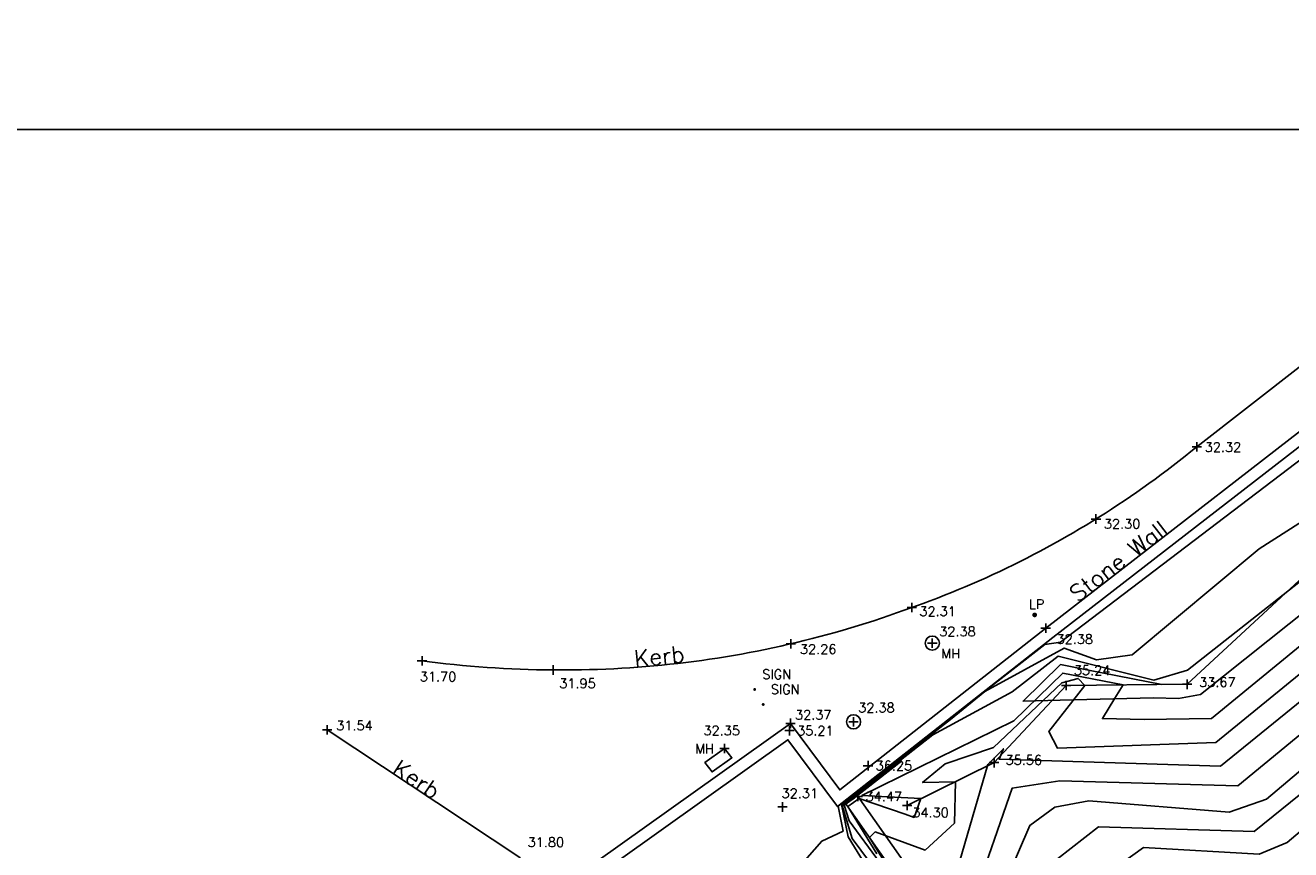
# Model space of a CAD drawing. Header units: metres. Extents: x 514577 to 515059, y 790252 to 790648.
# Tile 10 of 26: x 514739 to 514793, y 790470 to 790504. Entities that reach past the tile are written whole.
import ezdxf
from ezdxf.enums import TextEntityAlignment as Align

# ---------------------------------------------------------------- set-up
doc = ezdxf.new("R2010")
doc.units = ezdxf.units.M
doc.header["$LTSCALE"] = 0.3
doc.linetypes.add('0', pattern=[48, 16, 16, 16])
doc.layers.get('0').update_dxf_attribs({"linetype": 'CONTINUOUS'})
for name, color, linetype in [('BOB', 30, 'CONTINUOUS'), ('BOB_PNTS', 7, 'CONTINUOUS'), ('BUILDING_PNTS', 7, 'CONTINUOUS'), ('CONTOURS', 14, 'CONTINUOUS'), ('GRID', 9, 'CONTINUOUS'), ('KERB', 6, '0'), ('KERB_PNTS', 7, 'CONTINUOUS'), ('LEVEL_PNTS', 7, 'CONTINUOUS'), ('PNTTXT', 7, 'CONTINUOUS'), ('SERVICES', 7, '0'), ('SERVICES_PNTS', 7, 'CONTINUOUS'), ('TEXT', 7, '0'), ('WALL', 4, 'CONTINUOUS'), ('WALL_PNTS', 7, 'CONTINUOUS')]:
    doc.layers.add(name, color=color, linetype=linetype)
doc.styles.add('NORMAL', font='romans.shx')
doc.styles.add('PTXT', font='romans')

# ---------------------------------------------------------------- blocks, each defined once
blk = doc.blocks.new('SPT9')
at = {"color": 0, "linetype": 'Continuous'}
for p, q in [((-0.5, 0), (0.5, 0)), ((0, -0.5), (0, 0.5))]:
    blk.add_line(p, q, dxfattribs=at)
blk = doc.blocks.new('SPT3')
at = {"color": 0, "linetype": 'ByBlock', "const_width": 0.25, "flags": 128}
blk.add_lwpolyline([(-0.125, 0, 1), (0.125, 0, 1)], format="xyb", close=True, dxfattribs=at)
blk = doc.blocks.new('SPT5')
at = {"color": 0, "linetype": 'ByBlock', "const_width": 0.5, "flags": 128}
blk.add_lwpolyline([(-0.25, 0, 1), (0.25, 0, 1)], format="xyb", close=True, dxfattribs=at)

msp = doc.modelspace()

# ---------------------------------------------------------------- linework, layer by layer
at = {"layer": 'BOB', "color": 30}
msp.add_polyline3d([(514846.833, 790527.229, 33.704), (514842.718, 790520.888, 33.382), (514832.589, 790513.028, 33.083), (514824.432, 790506.18, 32.864), (514810.197, 790494.357, 33.452), (514801.337, 790488.631, 33.017), (514788.296, 790476.549, 33.669), (514783.189, 790476.496, 35.243), (514780.138, 790473.236, 35.563), (514776.464, 790471.427, 34.298)], dxfattribs=at)
at = {"layer": 'BOB_PNTS'}
for p in [(514783.189, 790476.496, 35.243), (514788.296, 790476.549, 33.669), (514780.138, 790473.236, 35.563), (514776.464, 790471.427, 34.298)]:
    msp.add_point(p, dxfattribs=at)
at = {"layer": 'BUILDING_PNTS'}
for p in [(514771.493, 790474.588, 35.209), (514774.811, 790473.107, 36.245)]:
    msp.add_point(p, dxfattribs=at)
at = {"layer": 'CONTOURS'}
for points, elevation in [([(514860.985, 790533.419), (514858.446, 790531.377), (514853.753, 790532.151), (514852.14, 790531.573), (514850.983, 790529.748), (514847.59, 790527.592), (514843.735, 790521.035), (514843.85, 790520.688), (514824.724, 790503.957), (514808.638, 790491.884), (514788.864, 790476.115), (514787.937, 790475.951), (514787.937, 790475.951), (514786.871, 790475.97), (514782.939, 790475.875), (514782.939, 790475.875), (514781.362, 790475.837), (514782.945, 790477.379), (514784.134, 790477.145), (514784.134, 790477.145), (514787.222, 790476.538)], 34), ([(514767.476, 790454.721), (514772.253, 790454.484), (514778.223, 790461.364), (514778.223, 790461.364), (514779.26, 790462.462), (514776.912, 790466.285), (514776.337, 790467.064), (514776.337, 790467.064), (514774.143, 790470.032), (514773.718, 790471.423), (514773.978, 790471.606), (514777.546, 790474.407), (514777.546, 790474.407), (514780.91, 790476.23), (514782.847, 790477.734), (514786.889, 790476.726), (514788.307, 790477.141), (514805.224, 790490.457), (514821.508, 790502.635), (514842.928, 790520.904)], 33.5), ([(514775.18, 790469.382), (514773.952, 790471.38), (514773.955, 790471.382), (514774.443, 790471.724), (514776.384, 790471.051), (514776.384, 790471.051), (514776.756, 790470.922), (514777.05, 790471.716), (514774.552, 790471.851), (514780.168, 790474.611), (514780.168, 790474.611), (514780.97, 790475.005), (514783.043, 790477.024), (514785.6, 790476.521), (514785.249, 790475.955), (514785.249, 790475.955), (514784.717, 790475.096), (514786.481, 790475.063), (514786.481, 790475.063), (514789.333, 790475.107), (514805.015, 790487.962), (514821.582, 790500.522), (514844.699, 790520.388)], 34.5), ([(514826.776, 790507.991), (514821.139, 790503.446), (514811.115, 790497.473), (514804.559, 790492.393), (514800.54, 790488.151), (514791.338, 790482.281), (514785.972, 790477.795), (514784.464, 790477.578), (514783.108, 790478.076), (514779.744, 790476.241), (514778.302, 790475.059), (514778.302, 790475.059), (514773.692, 790471.463), (514773.977, 790470.094), (514775.377, 790467.797), (514775.377, 790467.797), (514775.929, 790467.05), (514775.929, 790467.05), (514778.825, 790463.105), (514775.502, 790459.314), (514775.502, 790459.314), (514774.073, 790457.663), (514773.05, 790457.975), (514769.427, 790458.033)], 33), ([(514771.627, 790468.51), (514772.856, 790469.91), (514773.757, 790470.34), (514773.549, 790471.391), (514778.273, 790475.096), (514778.273, 790475.096), (514782.285, 790478.224), (514782.948, 790478.329), (514816.435, 790503.808)], 32.5), ([(514736.947, 790408.886), (514741.634, 790412.558), (514748.141, 790420.637), (514757.026, 790428.701), (514764.065, 790436.474), (514770.519, 790442.377), (514774.213, 790446.563), (514777.007, 790449.128), (514777.204, 790450.274), (514776.448, 790451.774), (514776.695, 790453.446), (514778.883, 790455.573), (514778.883, 790455.573), (514779.262, 790456.017), (514779.262, 790456.017), (514781.999, 790459.23), (514779.277, 790463.656), (514779.277, 790463.656), (514778.577, 790464.827), (514780.371, 790464.677), (514782.237, 790468.712), (514784.554, 790470.529), (514791.124, 790470.319), (514824.97, 790497.648)], 37), ([(514777.742, 790465.403), (514774.878, 790470.075), (514775.115, 790470.304), (514777.222, 790469.542), (514778.47, 790470.684), (514778.503, 790472.431), (514777.115, 790472.391), (514778.074, 790473.189), (514780.12, 790473.883), (514783.007, 790476.613), (514783.693, 790476.797), (514783.977, 790476.504), (514782.457, 790474.546), (514782.815, 790473.851), (514789.517, 790474.094), (514805.734, 790487.338)], 35), ([(514739.112, 790416.538), (514741.275, 790418.195), (514745.181, 790422.779), (514752.886, 790429.386), (514760.884, 790438.208), (514768.161, 790444.638), (514772.981, 790449.574), (514772.804, 790451.362), (514777.68, 790456.877), (514777.68, 790456.877), (514778.06, 790457.323), (514778.06, 790457.323), (514780.781, 790460.491), (514778.132, 790464.956), (514778.132, 790464.956), (514775.804, 790468.769), (514776.066, 790468.994), (514777.445, 790468.384), (514778.577, 790468.71), (514779.882, 790473.163), (514780.533, 790473.824), (514780.354, 790473.381), (514789.712, 790473.08), (514805.682, 790486.05)], 35.5), ([(514779.648, 790465.926), (514781.644, 790470.582), (514782.702, 790471.354), (514784.145, 790471.627), (514790.069, 790471.143), (514791.649, 790471.693), (514808.071, 790485.562)], 36.5), ([(514779.289, 790467.479), (514780.902, 790472.153), (514782.914, 790472.465), (514790.434, 790472.249), (514806.099, 790485.142)], 36), ([(514807.634, 790482.651), (514792.521, 790469.865), (514791.34, 790469.365), (514786.461, 790469.644), (514782.646, 790466.914)], 37.5), ([(514776.234, 790473.317), (514774.188, 790471.711), (514773.808, 790471.444), (514774.014, 790470.772), (514775.297, 790469.035), (514775.297, 790469.035), (514776.222, 790467.544), (514776.222, 790467.544), (514779.653, 790461.988), (514779.055, 790461.321), (514779.055, 790461.321), (514777.387, 790459.368), (514777.387, 790459.368), (514770.676, 790451.45), (514768.103, 790451.385), (514766.845, 790450.863), (514766.473, 790449.594), (514763.223, 790444.926), (514759.674, 790442.052), (514747.744, 790429.395), (514746.02, 790427.951), (514740.01, 790425.071), (514738.038, 790420.328)], 34)]:
    msp.add_lwpolyline(points, dxfattribs=dict(at, elevation=elevation))
at = {"layer": 'GRID'}
msp.add_line((514577.295, 790500), (515059.151, 790500), dxfattribs=at)
at = {"layer": 'KERB', "color": 6}
for points in [[(514802.066, 790496.981, 32.318), (514788.706, 790486.59, 32.321), (514788.459, 790486.388, 32.32), (514788.21, 790486.189, 32.319), (514787.96, 790485.992, 32.318), (514787.709, 790485.796, 32.317), (514787.455, 790485.603, 32.316), (514787.2, 790485.411, 32.315), (514786.944, 790485.222, 32.314), (514786.686, 790485.035, 32.313), (514786.427, 790484.85, 32.312), (514786.166, 790484.667, 32.311), (514785.904, 790484.486, 32.31), (514785.64, 790484.307, 32.309), (514785.375, 790484.13, 32.308), (514785.108, 790483.955, 32.307), (514784.841, 790483.783, 32.306), (514784.571, 790483.612, 32.304), (514784.301, 790483.444, 32.304), (514784.029, 790483.278, 32.304), (514783.755, 790483.114, 32.304), (514783.481, 790482.952, 32.305), (514783.205, 790482.793, 32.305), (514782.928, 790482.636, 32.305), (514782.649, 790482.481, 32.305), (514782.37, 790482.328, 32.305), (514782.089, 790482.177, 32.305), (514781.807, 790482.029, 32.305), (514781.523, 790481.883, 32.306), (514781.239, 790481.739, 32.306), (514780.954, 790481.598, 32.306), (514780.667, 790481.458, 32.306), (514780.379, 790481.322, 32.306), (514780.09, 790481.187, 32.306), (514779.8, 790481.055, 32.306), (514779.509, 790480.925, 32.307), (514779.217, 790480.797, 32.307), (514778.924, 790480.672, 32.307), (514778.63, 790480.549, 32.307), (514778.335, 790480.428, 32.307), (514778.04, 790480.31, 32.307), (514777.743, 790480.194, 32.307), (514777.445, 790480.081, 32.308), (514777.146, 790479.969, 32.308), (514776.66, 790479.794, 32.308), (514776.341, 790479.678, 32.305), (514776.021, 790479.564, 32.302), (514775.7, 790479.452, 32.299), (514775.378, 790479.343, 32.296), (514775.056, 790479.237, 32.293), (514774.732, 790479.133, 32.29), (514774.408, 790479.032, 32.288), (514774.083, 790478.933, 32.285), (514773.757, 790478.837, 32.282), (514773.43, 790478.743, 32.279), (514773.103, 790478.653, 32.276), (514772.775, 790478.564, 32.273), (514772.446, 790478.479, 32.27), (514772.117, 790478.396, 32.267), (514771.787, 790478.316, 32.264), (514771.456, 790478.238, 32.259), (514771.125, 790478.163, 32.248), (514770.793, 790478.091, 32.238), (514770.46, 790478.021, 32.227), (514770.127, 790477.954, 32.217), (514769.794, 790477.89, 32.206), (514769.46, 790477.828, 32.195), (514769.125, 790477.769, 32.185), (514768.79, 790477.713, 32.174), (514768.455, 790477.659, 32.164), (514768.119, 790477.608, 32.153), (514767.783, 790477.56, 32.142), (514767.446, 790477.514, 32.132), (514767.109, 790477.471, 32.121), (514766.772, 790477.431, 32.111), (514766.434, 790477.393, 32.1), (514766.096, 790477.359, 32.089), (514765.758, 790477.327, 32.079), (514765.42, 790477.297, 32.068), (514765.081, 790477.271, 32.058), (514764.742, 790477.247, 32.047), (514764.403, 790477.225, 32.036), (514764.064, 790477.207, 32.026), (514763.725, 790477.191, 32.015), (514763.385, 790477.178, 32.005), (514763.046, 790477.167, 31.994), (514762.706, 790477.16, 31.984), (514762.366, 790477.155, 31.973), (514762.027, 790477.153, 31.962), (514761.503, 790477.154, 31.946), (514761.154, 790477.158, 31.931), (514760.805, 790477.164, 31.916), (514760.456, 790477.174, 31.901), (514760.107, 790477.186, 31.885), (514759.758, 790477.201, 31.87), (514759.409, 790477.218, 31.855), (514759.06, 790477.239, 31.84), (514758.712, 790477.262, 31.825), (514758.364, 790477.288, 31.81), (514758.016, 790477.316, 31.795), (514757.668, 790477.348, 31.779), (514757.32, 790477.382, 31.764), (514756.973, 790477.419, 31.749), (514756.626, 790477.459, 31.734), (514756.279, 790477.502, 31.719), (514755.964, 790477.543, 31.705)], [(514751.954, 790474.62, 31.54), (514760.104, 790469.232, 31.804), (514757.198, 790464.669, 31.692)]]:
    msp.add_polyline3d(points, dxfattribs=at)
at = {"layer": 'KERB_PNTS'}
for p in [(514788.706, 790486.59, 32.321), (514784.444, 790483.533, 32.304), (514776.66, 790479.794, 32.308), (514771.55, 790478.26, 32.262), (514755.964, 790477.543, 31.705), (514761.503, 790477.154, 31.946), (514751.954, 790474.62, 31.54)]:
    msp.add_point(p, dxfattribs=at)
at = {"layer": 'LEVEL_PNTS'}
msp.add_point((514771.194, 790471.362, 32.308), dxfattribs=at)
at = {"layer": 'SERVICES', "flags": 128}
msp.add_lwpolyline([(514768.225, 790472.852), (514769.053, 790473.441), (514768.746, 790473.83), (514767.918, 790473.24)], close=True, dxfattribs=at)
at = {"layer": 'SERVICES'}
for centre in [(514777.528, 790478.289, 32.379), (514774.2, 790474.962, 32.381)]:
    msp.add_circle(centre, 0.3, dxfattribs=at)
at = {"layer": 'SERVICES_PNTS'}
for p in [(514781.853, 790479.48, 32.384), (514777.528, 790478.289, 32.379), (514770.023, 790476.329, 32.313), (514770.381, 790475.694, 32.331), (514774.2, 790474.962, 32.381), (514768.746, 790473.83, 32.348), (514769.053, 790473.441, 32.356), (514768.225, 790472.852, 32.369)]:
    msp.add_point(p, dxfattribs=at)
at = {"layer": 'WALL', "color": 4}
for points in [[(514863.378, 790547.982, 32.45), (514853.937, 790536.993, 32.439), (514847.832, 790529.943, 32.449), (514837.898, 790522.143, 32.395), (514828.489, 790514.854, 32.428), (514814.776, 790504.114, 32.387), (514796.906, 790490.228, 32.411), (514782.32, 790478.922, 32.383), (514773.616, 790472.088, 32.404), (514771.538, 790474.897, 32.368), (514760.328, 790466.903, 31.829), (514755.809, 790463.678, 31.658), (514742.22, 790457.105, 31.572), (514733.051, 790452.504, 31.605), (514723.16, 790440.883, 31.707), (514719.75, 790436.294, 31.746), (514710.194, 790423.244, 31.907), (514707.491, 790419.74, 31.939), (514697.254, 790406.487, 32.196), (514690.431, 790397.173, 32.523)], [(514863.762, 790547.662, 32.45), (514854.316, 790536.666, 32.439), (514848.178, 790529.58, 32.449), (514838.206, 790521.749, 32.395), (514828.796, 790514.46, 32.428), (514815.083, 790503.72, 32.387), (514797.213, 790489.833, 32.411), (514782.627, 790478.528, 32.383), (514773.52, 790471.377, 32.404), (514771.429, 790474.204, 32.368), (514760.619, 790466.496, 31.829), (514756.065, 790463.246, 31.658), (514742.441, 790456.656, 31.572), (514733.366, 790452.103, 31.605), (514723.552, 790440.571, 31.707), (514720.152, 790435.997, 31.746), (514710.594, 790422.944, 31.907), (514707.887, 790419.435, 31.939), (514697.654, 790406.186, 32.196), (514690.834, 790396.878, 32.523)], [(514773.8, 790471.597, 34.418), (514790.207, 790448.23, 43.272)], [(514774.272, 790471.968, 34.408), (514785.042, 790456.63, 40.22)]]:
    msp.add_polyline3d(points, dxfattribs=at)
at = {"layer": 'WALL_PNTS'}
for p in [(514782.32, 790478.922, 32.383), (514771.538, 790474.897, 32.368), (514773.616, 790472.088, 32.404), (514774.384, 790471.809, 34.468)]:
    msp.add_point(p, dxfattribs=at)

# ---------------------------------------------------------------- block references
at = {"layer": 'BOB_PNTS', "xscale": 0.4, "yscale": 0.4, "zscale": 0.4}
for p in [(514783.189, 790476.496, 35.243), (514788.296, 790476.549, 33.669), (514780.138, 790473.236, 35.563), (514776.464, 790471.427, 34.298)]:
    msp.add_blockref('SPT9', p, dxfattribs=at)
at = {"layer": 'BUILDING_PNTS', "color": 1, "xscale": 0.4, "yscale": 0.4, "zscale": 0.4}
for p in [(514771.493, 790474.588, 35.209), (514774.811, 790473.107, 36.245)]:
    msp.add_blockref('SPT9', p, dxfattribs=at)
at = {"layer": 'KERB_PNTS', "xscale": 0.4, "yscale": 0.4, "zscale": 0.4}
for p in [(514788.706, 790486.59, 32.321), (514784.444, 790483.533, 32.304), (514776.66, 790479.794, 32.308), (514771.55, 790478.26, 32.262), (514755.964, 790477.543, 31.705), (514761.503, 790477.154, 31.946), (514751.954, 790474.62, 31.54)]:
    msp.add_blockref('SPT9', p, dxfattribs=at)
at = {"layer": 'LEVEL_PNTS', "color": 7, "xscale": 0.4, "yscale": 0.4, "zscale": 0.4}
msp.add_blockref('SPT9', (514771.194, 790471.362, 32.308), dxfattribs=at)
at = {"layer": 'SERVICES_PNTS', "xscale": 0.4, "yscale": 0.4, "zscale": 0.4}
for name, p in [('SPT3', (514781.853, 790479.48, 32.384)), ('SPT9', (514777.528, 790478.289, 32.379)), ('SPT9', (514774.2, 790474.962, 32.381)), ('SPT9', (514768.746, 790473.83, 32.348))]:
    msp.add_blockref(name, p, dxfattribs=at)
at = {"layer": 'SERVICES_PNTS', "color": 7, "xscale": 0.12, "yscale": 0.12, "zscale": 0.12}
for p in [(514770.023, 790476.329, 32.313), (514770.381, 790475.694, 32.331)]:
    msp.add_blockref('SPT5', p, dxfattribs=at)
at = {"layer": 'WALL_PNTS', "xscale": 0.4, "yscale": 0.4, "zscale": 0.4}
for p in [(514782.32, 790478.922, 32.383), (514771.538, 790474.897, 32.368), (514774.384, 790471.809, 34.468)]:
    msp.add_blockref('SPT9', p, dxfattribs=at)

# ---------------------------------------------------------------- texts
at = {"layer": 'PNTTXT', "style": 'PTXT'}
for s, p in [('32.32', (514789.041, 790486.254)), ('32.30', (514784.779, 790483.008)), ('32.31', (514776.982, 790479.313)), ('32.38', (514777.82, 790478.46)), ('32.26', (514771.934, 790477.712)), ('31.70', (514755.869, 790476.55)), ('SIGN', (514770.345, 790476.651)), ('35.24', (514783.511, 790476.818)), ('31.95', (514761.763, 790476.266)), ('SIGN', (514770.703, 790476.016)), ('33.67', (514788.803, 790476.319)), ('32.38', (514774.396, 790475.238)), ('31.54', (514752.339, 790474.483)), ('32.35', (514767.857, 790474.274)), ('35.56', (514780.624, 790473.026)), ('32.31', (514771.156, 790471.617)), ('34.30', (514776.683, 790470.808)), ('31.80', (514760.426, 790469.554))]:
    msp.add_text(s, height=0.4, dxfattribs=at).set_placement(p, align=Align.BOTTOM_LEFT)
msp.add_text('LP', height=0.4, dxfattribs=at).set_placement((514781.942, 790480.133), align=Align.TOP_CENTER)
for s, p in [('32.38', (514782.778, 790478.458)), ('32.37', (514771.727, 790475.257)), ('34.47', (514774.706, 790471.809))]:
    msp.add_text(s, height=0.4, dxfattribs=at).set_placement(p, align=Align.MIDDLE_LEFT)
for p in [(514777.91, 790478.047), (514767.511, 790474.026)]:
    msp.add_text('MH', height=0.4, dxfattribs=at).set_placement(p, align=Align.TOP_LEFT)
at = {"layer": 'PNTTXT', "color": 1, "style": 'PTXT'}
for s, p in [('35.21', (514771.815, 790474.588)), ('36.25', (514775.133, 790473.107))]:
    msp.add_text(s, height=0.4, dxfattribs=at).set_placement(p, align=Align.MIDDLE_LEFT)
at = {"layer": 'TEXT', "char_height": 0.7, "attachment_point": 1, "style": 'NORMAL'}
for s, width, insert, rotation in [('Stone Wall', 10.58387, (514783.246, 790480.545, 39.461), 37.5239), ('Kerb', 12.66612, (514764.901, 790477.974), 5.668), ('Kerb', 12.66612, (514755.041, 790473.407), 326.6081)]:
    msp.add_mtext_dynamic_manual_height_columns(s, width=width, gutter_width=5, heights=[0], dxfattribs=dict(at, insert=insert, rotation=rotation))

doc.saveas('drawing.dxf')
